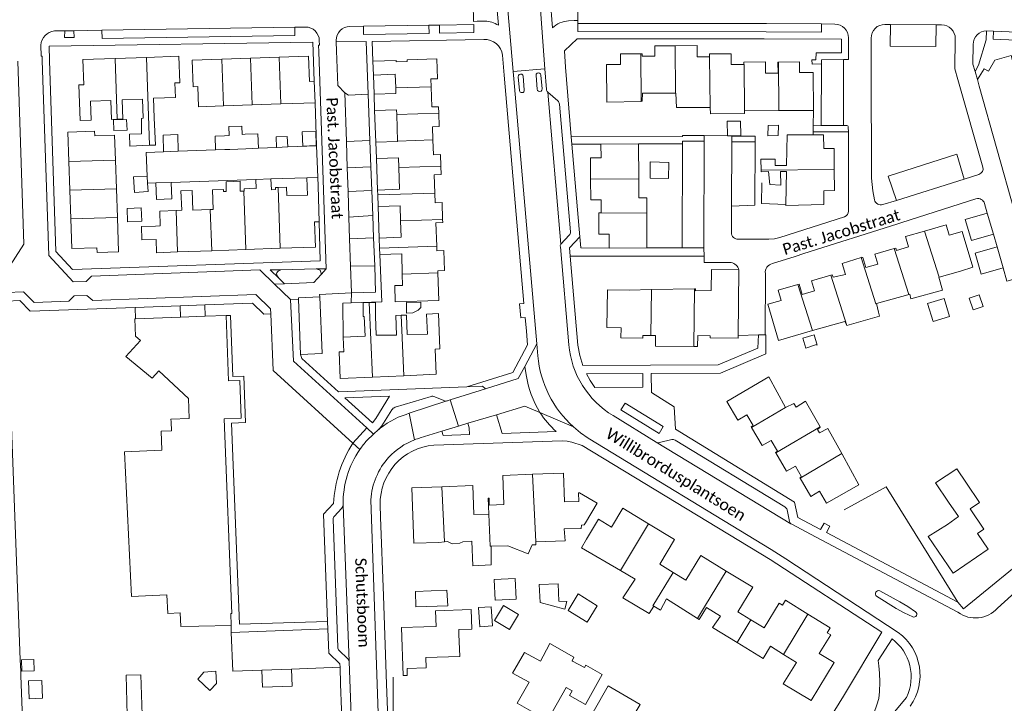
# Model space of a CAD drawing. Extents: x 177628 to 188968, y 384226 to 390673.
# Tile 74 of 256: x 182611 to 182826, y 385656 to 385806. Entities that reach past the tile are written whole.
import ezdxf

# ---------------------------------------------------------------- set-up
doc = ezdxf.new("R2010")
doc.units = 0
for name, color, linetype, lineweight in [('B01_F', 14, 'Continuous', 9), ('B01_T', 14, 'Continuous', 9), ('B02_T', 14, 'Continuous', 9), ('B07_D', 14, 'Continuous', 9), ('B11_F', 14, 'Continuous', 9), ('B11_S', 14, 'Continuous', 9), ('B14_F', 14, 'Continuous', 9), ('T01_T', 253, 'Continuous', 9), ('T03_F', 253, 'Continuous', 9), ('T03_T', 253, 'Continuous', 9), ('T04_F', 253, 'HAAG', 9), ('T04_T', 253, 'HAAG', 9), ('T05_F', 253, 'Continuous', 9), ('T05_T', 253, 'Continuous', 9), ('V00_F', 8, 'Continuous', 9), ('V00_T', 8, 'Continuous', 9), ('Z06', 7, 'Continuous', 9)]:
    doc.layers.add(name, color=color, linetype=linetype, lineweight=lineweight)
doc.styles.add('Legend', font='calibri.ttf')
doc.linetypes.add('HAAG', pattern='A,4,-1,[5,TOPOCAD.SHX,S=0.35,R=0,X=-0.35,Y=-0.35],-1', length=6)

msp = doc.modelspace()

# ---------------------------------------------------------------- linework, layer by layer
at = {"layer": 'B01_F', "linetype": 'Continuous'}
for points in [[(182687.323, 385743.812), (182685.973, 385743.8), (182686, 385740.753), (182686.22, 385740.759)], [(182688.654, 385740.861), (182688.691, 385743.824), (182687.323, 385743.812)], [(182815.896, 385707.455), (182817.982, 385704.308)], [(182734.31, 385695.146), (182734.618, 385695.63)], [(182734.828, 385692.031), (182733.746, 385690.141)], [(182657.057, 385673.194), (182657.01, 385675.787)], [(182709.594, 385676.636), (182701.807, 385676.335), (182701.938, 385672.938), (182699.235, 385672.855)], [(182650.036, 385673.037), (182657.057, 385673.194)], [(182783.998, 385656.734), (182789.03, 385665.073), (182788.696, 385665.27)]]:
    msp.add_lwpolyline(points, dxfattribs=at)
at = {"layer": 'B01_T', "linetype": 'Continuous'}
for points in [[(182746.758, 385798.224), (182747.033, 385798.226), (182747.037, 385797.701), (182749.807, 385797.719), (182749.793, 385799.976), (182754.276, 385800.005)], [(182754.276, 385800.005), (182759.069, 385800.035), (182759.085, 385797.566), (182761.797, 385797.583)], [(182746.826, 385787.826), (182739.297, 385787.629), (182739.243, 385795.89), (182742.307, 385795.91), (182742.293, 385798.195), (182746.758, 385798.224)], [(182761.797, 385797.583), (182761.793, 385798.21), (182766.482, 385798.241), (182766.498, 385795.883), (182769.312, 385795.901)], [(182632.161, 385783.896), (182630.901, 385783.853), (182630.759, 385788.036), (182626.324, 385787.885), (182626.466, 385783.707), (182624.043, 385783.624), (182623.778, 385791.407), (182624.824, 385791.443), (182624.636, 385796.963), (182631.693, 385797.211)], [(182631.693, 385797.211), (182638.555, 385797.452)], [(182638.555, 385797.452), (182645.621, 385797.7), (182645.819, 385791.902), (182644.796, 385791.867), (182644.905, 385788.657), (182640.106, 385788.493), (182640.253, 385784.202)], [(182655.399, 385786.839), (182649.962, 385786.65), (182649.808, 385791.038), (182648.776, 385791.002), (182648.573, 385796.804), (182655.042, 385797.031)], [(182655.042, 385797.031), (182661.311, 385797.25)], [(182661.311, 385797.25), (182667.58, 385797.469)], [(182675.288, 385792.239), (182674.241, 385792.202), (182674.049, 385797.696), (182667.58, 385797.469)], [(182693.21, 385796.795), (182688.109, 385796.615)], [(182688.109, 385796.615), (182688.211, 385793.553)], [(182693.21, 385796.795), (182693.22, 385796.475), (182695.59, 385796.555), (182695.579, 385796.879)], [(182700.834, 385791.031), (182700.777, 385792.735), (182702.247, 385792.785), (182702.103, 385797.109), (182695.579, 385796.879)], [(182769.312, 385795.901), (182769.308, 385796.415), (182774.004, 385796.446), (182774.02, 385793.991), (182776.775, 385794.009), (182776.759, 385796.425), (182776.89, 385796.426)], [(182776.89, 385796.426), (182781.482, 385796.456), (182781.498, 385794.116), (182784.458, 385794.135), (182784.512, 385785.841)], [(182688.211, 385793.553), (182693.014, 385793.755), (182693.114, 385790.774)], [(182675.452, 385787.536), (182675.288, 385792.239)], [(182693.114, 385790.774), (182693.154, 385789.57), (182688.37, 385789.41)], [(182688.37, 385789.41), (182688.49, 385785.81)], [(182702.538, 385785.263), (182702.492, 385786.651), (182700.982, 385786.6), (182700.834, 385791.031)], [(182754.344, 385789.589), (182747.075, 385789.601), (182747.06, 385787.832), (182746.826, 385787.826)], [(182754.385, 385789.589), (182754.344, 385789.589)], [(182637.816, 385784.119), (182637.672, 385788.332), (182633.204, 385788.18), (182633.348, 385783.936), (182632.161, 385783.896)], [(182661.668, 385787.057), (182655.399, 385786.839)], [(182667.937, 385787.275), (182661.668, 385787.057)], [(182667.937, 385787.275), (182675.452, 385787.536)], [(182688.49, 385785.81), (182693.289, 385785.97), (182693.323, 385784.956)], [(182693.518, 385779.137), (182693.323, 385784.956)], [(182701.248, 385779.395), (182701.152, 385782.27), (182702.637, 385782.32), (182702.538, 385785.263)], [(182776.96, 385785.805), (182769.458, 385785.77)], [(182784.512, 385785.841), (182776.96, 385785.805)], [(182621.57, 385774.637), (182621.353, 385781.108), (182627.187, 385781.303), (182627.222, 385780.261), (182631.578, 385780.407), (182631.76, 385774.978)], [(182779.76, 385780.503), (182778.757, 385780.508), (182778.647, 385773.826)], [(182784.432, 385780.482), (182779.76, 385780.503)], [(182789.065, 385772.892), (182789.033, 385777.513), (182786.76, 385777.497), (182786.74, 385780.472), (182784.432, 385780.482)], [(182693.518, 385779.137), (182693.52, 385779.07), (182688.76, 385778.911)], [(182688.76, 385778.911), (182688.88, 385775.335)], [(182702.957, 385773.627), (182702.872, 385776.166), (182701.358, 385776.115), (182701.248, 385779.395)], [(182738.021, 385778.494), (182738.029, 385775.489), (182735.742, 385775.482), (182735.755, 385770.832)], [(182746.258, 385778.517), (182738.021, 385778.494)], [(182746.258, 385778.517), (182746.28, 385770.862)], [(182621.57, 385774.637), (182621.78, 385768.365)], [(182631.97, 385768.707), (182631.76, 385774.978)], [(182688.88, 385775.335), (182693.674, 385775.495), (182693.747, 385773.32)], [(182693.747, 385773.32), (182693.906, 385768.585), (182689.125, 385768.425)], [(182701.656, 385767.758), (182701.522, 385771.765), (182703.017, 385771.815), (182702.957, 385773.627)], [(182778.507, 385765.29), (182778.503, 385765.041), (182786.81, 385765.294), (182786.79, 385768.272), (182789.097, 385768.288), (182789.065, 385772.892)], [(182778.625, 385772.447), (182778.507, 385765.29)], [(182735.755, 385770.832), (182735.768, 385766.287), (182738.091, 385766.294), (182738.099, 385763.463), (182737.544, 385763.462), (182737.544, 385763.382)], [(182746.28, 385770.862), (182746.292, 385766.698), (182748.065, 385766.703), (182748.07, 385763.412)], [(182621.78, 385768.365), (182621.99, 385762.094)], [(182632.18, 385762.436), (182631.97, 385768.707)], [(182645.022, 385763.947), (182646.259, 385763.991), (182646.109, 385768.222), (182648.57, 385768.309), (182648.72, 385764.041), (182652.518, 385764.175)], [(182652.518, 385764.175), (182653.17, 385764.198), (182653.019, 385768.474), (182655.402, 385768.558), (182655.418, 385768.096)], [(182662.299, 385768.797), (182659.916, 385768.713), (182659.934, 385768.206)], [(182667.358, 385768.973), (182666.802, 385768.953), (182666.817, 385768.525)], [(182669.26, 385767.209), (182669.196, 385769.037), (182667.358, 385768.973)], [(182673.692, 385769.202), (182673.758, 385767.319)], [(182676.367, 385761.493), (182676.092, 385769.287)], [(182689.125, 385768.425), (182689.161, 385767.342)], [(182703.375, 385761.991), (182703.252, 385765.67), (182701.728, 385765.619), (182701.656, 385767.758)], [(182689.245, 385764.83), (182689.161, 385767.342)], [(182640.537, 385760.522), (182641.559, 385760.558), (182641.443, 385763.82), (182645.022, 385763.947)], [(182694.15, 385761.683), (182694.039, 385764.99), (182689.245, 385764.83)], [(182739.845, 385755.734), (182739.836, 385758.799), (182737.557, 385758.792), (182737.544, 385763.382)], [(182748.07, 385763.412), (182748.08, 385755.757)], [(182621.99, 385762.094), (182622.207, 385755.623), (182627.693, 385755.807), (182627.728, 385754.757), (182632.432, 385754.911), (182632.18, 385762.436)], [(182667.828, 385755.678), (182675.522, 385755.95), (182675.328, 385761.457), (182676.367, 385761.493)], [(182694.15, 385761.683), (182694.27, 385758.085), (182689.51, 385757.925)], [(182702.085, 385756.123), (182701.912, 385761.281), (182703.397, 385761.33), (182703.375, 385761.991)], [(182640.639, 385757.6), (182637.538, 385757.502), (182637.447, 385760.422), (182640.537, 385760.522)], [(182802.199, 385755.633), (182802.53, 385755.728), (182802.681, 385755.205), (182805.346, 385755.973), (182804.696, 385758.228), (182808.85, 385759.425)], [(182808.85, 385759.425), (182813.564, 385760.784), (182814.209, 385758.546), (182817.102, 385759.38), (182819.368, 385751.52)], [(182645.342, 385754.884), (182640.74, 385754.721), (182640.639, 385757.6)], [(182689.51, 385757.925), (182689.584, 385755.706)], [(182652.837, 385755.148), (182645.342, 385754.884)], [(182660.333, 385755.413), (182652.837, 385755.148)], [(182667.828, 385755.678), (182660.333, 385755.413)], [(182689.631, 385754.315), (182689.584, 385755.706)], [(182702.315, 385750.305), (182702.3, 385750.775), (182703.773, 385750.825), (182703.627, 385755.185), (182702.118, 385755.135), (182702.085, 385756.123)], [(182748.08, 385755.757), (182739.845, 385755.734)], [(182794.965, 385753.675), (182795.1, 385753.718), (182795.342, 385753.663), (182795.972, 385751.474), (182798.614, 385752.235), (182797.985, 385754.418), (182802.199, 385755.633)], [(182694.545, 385750.046), (182694.408, 385754.475), (182689.631, 385754.315)], [(182788.335, 385749.813), (182788.649, 385749.905), (182788.803, 385749.384), (182791.501, 385749.973), (182790.813, 385752.358), (182794.965, 385753.675)], [(182762.125, 385746.468), (182762.183, 385751.023), (182768.217, 385750.946)], [(182768.217, 385750.946), (182768.039, 385736.62)], [(182816.698, 385750.683), (182812.046, 385749.353)], [(182694.545, 385750.046), (182694.621, 385747.567), (182692.891, 385747.514), (182692.999, 385743.984), (182702.506, 385744.276), (182702.315, 385750.305)], [(182781.135, 385747.749), (182781.391, 385747.824), (182782.043, 385745.606), (182784.755, 385746.404), (182784.117, 385748.573), (182788.335, 385749.813)], [(182812.046, 385749.353), (182811.979, 385749.334)], [(182744.214, 385746.552), (182739.432, 385746.612), (182739.328, 385738.335), (182742.419, 385738.296), (182742.391, 385736.055), (182747.188, 385735.994), (182747.196, 385736.631), (182748.95, 385736.609)], [(182776.85, 385735.527), (182774.528, 385743.426), (182777.476, 385744.293), (182776.832, 385746.484), (182781.135, 385747.749)], [(182805.167, 385745.53), (182798.292, 385743.581)], [(182636.17, 385740.236), (182636.02, 385740.23), (182636.17, 385736.46), (182637.26, 385735.49), (182634.02, 385732.04), (182639.774, 385727.25), (182641.247, 385728.855), (182647.767, 385722.79), (182647.91, 385718.42), (182643.906, 385718.284), (182643.934, 385717.705)], [(182646.017, 385740.6), (182636.17, 385740.236)], [(182651.413, 385740.8), (182646.017, 385740.6)], [(182656.01, 385740.97), (182651.413, 385740.8)], [(182657.01, 385675.787), (182657.26, 385675.792), (182655.572, 385718.347), (182659.25, 385718.49), (182658.96, 385726.74), (182656.509, 385726.648), (182656.01, 385740.97)], [(182686.22, 385740.759), (182686.4, 385736.461), (182681.622, 385736.26)], [(182694.319, 385741.017), (182693.104, 385740.987), (182693.292, 385736.654), (182688.831, 385736.654), (182688.654, 385740.861)], [(182694.874, 385727.809), (182701.94, 385728.106), (182701.709, 385733.613), (182702.758, 385733.657), (182702.431, 385741.441), (182699.87, 385741.283), (182700.045, 385736.878), (182695.622, 385736.786), (182695.446, 385741.044), (182694.319, 385741.017)], [(182784.335, 385737.664), (182791.361, 385739.671)], [(182776.85, 385735.527), (182784.335, 385737.664)], [(182681.622, 385736.26), (182681.757, 385733.062), (182680.698, 385733.018), (182680.941, 385727.224), (182688.007, 385727.521)], [(182748.95, 385736.609), (182749.96, 385736.596), (182749.931, 385734.288), (182758.363, 385734.181)], [(182768.039, 385736.62), (182768.031, 385735.991), (182761.902, 385736.068), (182761.908, 385736.561), (182759.207, 385736.595), (182759.177, 385734.171), (182758.363, 385734.181)], [(182688.007, 385727.521), (182694.874, 385727.809)], [(182770.981, 385716.45), (182770.889, 385716.606), (182771.348, 385716.876), (182769.943, 385719.262), (182767.963, 385718.096), (182765.57, 385722.158), (182774.733, 385727.555)], [(182774.733, 385727.555), (182778.387, 385720.885)], [(182778.387, 385720.885), (182780.247, 385721.742), (182780.708, 385720.892)], [(182776.286, 385710.913), (182776.218, 385711.029), (182776.641, 385711.279), (182775.242, 385713.656), (182773.3, 385712.513), (182770.981, 385716.45)], [(182785.433, 385716.015), (182785.818, 385715.291)], [(182781.588, 385705.374), (182781.53, 385705.473), (182781.94, 385705.715), (182780.571, 385708.04), (182778.646, 385706.907), (182776.286, 385710.913)], [(182790.802, 385710.616), (182794.45, 385703.916)], [(182723.07, 385706.23), (182716.528, 385705.962), (182716.787, 385699.648), (182713.579, 385699.516), (182713.518, 385701.005), (182713.344, 385700.997), (182713.485, 385697.539)], [(182734.618, 385695.63), (182737.172, 385699.929), (182733.33, 385702.211), (182733.117, 385702.2), (182733.182, 385700.283), (182730.026, 385700.178), (182729.785, 385706.506), (182723.07, 385706.23)], [(182794.45, 385703.916), (182787.39, 385699.929), (182785.862, 385702.523), (182783.936, 385701.388), (182781.588, 385705.374)], [(182703.18, 385703.505), (182696.632, 385703.264), (182697.078, 385691.15), (182702.514, 385691.35)], [(182713.485, 385697.539), (182710.226, 385697.42), (182709.993, 385703.756), (182703.18, 385703.505)], [(182813.837, 385695.231), (182809.642, 385692.6), (182815.089, 385684.608), (182822.779, 385689.849), (182820.419, 385693.312), (182821.799, 385694.252), (182818.803, 385698.648), (182820.894, 385700.073), (182817.982, 385704.308)], [(182748.457, 385695.385), (182742.787, 385698.812), (182740.303, 385694.702), (182737.475, 385696.411), (182734.828, 385692.031)], [(182813.837, 385695.231), (182816.296, 385697.003), (182814.1, 385700.113)], [(182753.797, 385684.77), (182750.879, 385686.559), (182754.138, 385691.951), (182748.457, 385695.385)], [(182765.455, 385685.036), (182759.866, 385688.439), (182756.589, 385683.058), (182753.797, 385684.77)], [(182770.813, 385674.406), (182767.967, 385676.13), (182771.243, 385681.511), (182765.455, 385685.036)], [(182783.324, 385675.666), (182778.413, 385678.671), (182777.74, 385677.571), (182777.007, 385678.02), (182773.718, 385672.647), (182770.813, 385674.406)], [(182650.036, 385673.037), (182646.059, 385672.935), (182645.918, 385675.907)], [(182788.696, 385665.27), (182785.804, 385667.04), (182788.296, 385671.112), (182787.529, 385671.581), (182788.202, 385672.681), (182783.324, 385675.666)], [(182699.235, 385672.855), (182694.398, 385672.706), (182694.722, 385662.215), (182695.633, 385662.243), (182695.586, 385663.77), (182699.779, 385663.9), (182699.71, 385666.132), (182707.099, 385666.361), (182706.947, 385671.262)], [(182725.391, 385666.48), (182724.75, 385665.348), (182721.259, 385667.277), (182718.685, 385662.73), (182722.289, 385660.748), (182719.69, 385656.165), (182726.32, 385652.389), (182730.425, 385659.599), (182731.713, 385658.866), (182731.13, 385657.842), (182734.626, 385655.852), (182738.283, 385662.452)], [(182738.283, 385662.452), (182734.722, 385664.491), (182734.414, 385663.943)], [(182752.418, 385650.101), (182745.504, 385654.038), (182746.563, 385655.909), (182739.596, 385659.932), (182736.286, 385654.185), (182740.58, 385651.679), (182738.344, 385647.846), (182747.861, 385642.292), (182752.418, 385650.101)]]:
    msp.add_lwpolyline(points, dxfattribs=at)
at = {"layer": 'B02_T', "linetype": 'Continuous'}
for points in [[(182660.152, 385780.63), (182662.92, 385780.75), (182663.078, 385777.598)], [(182675.602, 385781.263), (182672.62, 385781.142), (182672.745, 385778.049), (182675.727, 385778.17), (182675.602, 385781.263)], [(182653.69, 385777.23), (182653.592, 385780.23), (182655.628, 385780.293)], [(182655.628, 385780.293), (182656.686, 385780.326)], [(182655.733, 385777.29), (182653.69, 385777.23)], [(182656.78, 385777.32), (182655.733, 385777.29)], [(182663.078, 385777.598), (182663.08, 385777.55), (182660.29, 385777.445)], [(182634.411, 385761.5), (182634.32, 385764.42), (182637.41, 385764.52), (182637.503, 385761.598), (182634.411, 385761.5)], [(182704.301, 385680.858), (182704.481, 385677.456), (182697.519, 385677.237), (182697.442, 385680.601), (182704.301, 385680.858)], [(182611.272, 385663.145), (182611.21, 385665.655), (182613.921, 385665.722), (182613.983, 385663.212), (182611.272, 385663.145)], [(182663.82, 385663.389), (182663.959, 385659.658), (182670.435, 385659.899), (182670.296, 385663.625)], [(182670.296, 385663.625), (182663.82, 385663.389)]]:
    msp.add_lwpolyline(points, dxfattribs=at)
at = {"layer": 'B07_D', "linetype": 'Continuous'}
for points in [[(182754.344, 385789.589), (182754.276, 385800.005)], [(182746.826, 385787.826), (182746.758, 385798.224)], [(182632.161, 385783.896), (182631.693, 385797.211)], [(182638.555, 385797.452), (182639.231, 385778.213)], [(182655.399, 385786.839), (182655.042, 385797.031)], [(182661.668, 385787.057), (182661.311, 385797.25)], [(182667.937, 385787.275), (182667.58, 385797.469)], [(182761.895, 385786.447), (182761.797, 385797.583)], [(182769.458, 385785.77), (182769.364, 385795.901), (182769.312, 385795.901)], [(182776.96, 385785.805), (182776.89, 385796.426)], [(182700.834, 385791.031), (182693.114, 385790.774)], [(182702.538, 385785.263), (182693.323, 385784.956)], [(182701.248, 385779.395), (182693.518, 385779.137)], [(182621.57, 385774.637), (182631.76, 385774.978)], [(182702.957, 385773.627), (182693.747, 385773.32)], [(182789.065, 385772.892), (182773.078, 385772.781)], [(182746.28, 385770.862), (182735.755, 385770.832)], [(182621.78, 385768.365), (182631.97, 385768.707)], [(182660.333, 385755.413), (182659.88, 385768.205)], [(182667.828, 385755.678), (182667.358, 385768.973)], [(182701.656, 385767.758), (182689.161, 385767.342)], [(182645.342, 385754.884), (182645.022, 385763.947)], [(182652.837, 385755.148), (182652.518, 385764.175)], [(182748.07, 385763.412), (182737.544, 385763.382)], [(182621.99, 385762.094), (182632.18, 385762.436)], [(182703.375, 385761.991), (182694.15, 385761.683)], [(182812.046, 385749.353), (182808.85, 385759.425)], [(182702.085, 385756.123), (182689.584, 385755.706)], [(182805.386, 385745.587), (182802.199, 385755.633)], [(182798.292, 385743.581), (182798.178, 385743.549), (182794.965, 385753.675)], [(182702.315, 385750.305), (182694.545, 385750.046)], [(182791.839, 385738.769), (182788.335, 385749.813)], [(182748.95, 385736.609), (182749.077, 385746.644)], [(182758.363, 385734.181), (182758.523, 385746.822)], [(182784.335, 385737.664), (182781.135, 385747.749)], [(182688.007, 385727.521), (182687.323, 385743.812)], [(182694.319, 385741.017), (182694.874, 385727.809)], [(182770.981, 385716.45), (182778.417, 385720.83), (182778.387, 385720.885)], [(182776.286, 385710.913), (182785.961, 385716.612)], [(182781.588, 385705.374), (182790.724, 385710.756)], [(182723.07, 385706.23), (182723.771, 385691.488)], [(182703.18, 385703.505), (182703.772, 385691.449)], [(182713.485, 385697.539), (182713.783, 385690.519), (182714.009, 385690.524)], [(182742.31, 385685.161), (182748.457, 385695.385)], [(182749.608, 385677.369), (182749.398, 385677.493), (182753.797, 385684.77)], [(182759.132, 385674.712), (182760.86, 385677.623), (182765.455, 385685.036)], [(182777.983, 385666.836), (182783.324, 385675.666)], [(182767.827, 385669.431), (182770.813, 385674.406)]]:
    msp.add_lwpolyline(points, dxfattribs=at)
at = {"layer": 'B11_F', "linetype": 'Continuous'}
for points in [[(182662.513, 385770.741), (182662.525, 385768.783), (182662.299, 385768.797)], [(182665.76, 385770.852), (182662.513, 385770.741)], [(182666.817, 385768.525), (182665.893, 385768.48), (182665.76, 385770.852)], [(182673.623, 385771.121), (182676.025, 385771.203)], [(182676.025, 385771.203), (182676.092, 385769.287)], [(182816.698, 385750.683), (182819.368, 385751.52)], [(182725.391, 385666.48), (182726.832, 385669.249), (182732.107, 385666.261), (182732.091, 385666.224), (182731.735, 385665.424), (182731.814, 385665.381), (182734.414, 385663.943)]]:
    msp.add_lwpolyline(points, dxfattribs=at)
at = {"layer": 'B11_S', "linetype": 'Continuous'}
for points in [[(182754.385, 385789.589), (182754.539, 385786.458), (182761.895, 385786.447)], [(182761.895, 385786.447), (182761.95, 385786.447), (182761.982, 385785.074), (182769.465, 385785.191), (182769.458, 385785.77)], [(182637.816, 385784.119), (182637.435, 385784.058), (182637.459, 385780.716), (182634.833, 385780.639), (182634.881, 385778.047), (182639.231, 385778.213)], [(182639.231, 385778.213), (182640.555, 385778.263), (182640.253, 385784.202)], [(182778.647, 385773.826), (182776.163, 385773.818), (182776.119, 385775.171), (182773.035, 385775.166), (182773.078, 385772.781)], [(182773.078, 385772.781), (182773.085, 385772.402), (182774.718, 385772.488), (182774.94, 385769.616), (182777.357, 385769.488), (182777.278, 385772.491), (182778.625, 385772.447)], [(182655.418, 385768.096), (182656.018, 385768.121), (182655.969, 385770.223), (182659.056, 385770.365), (182659.052, 385768.197), (182659.88, 385768.205)], [(182673.692, 385769.202), (182673.623, 385771.121)], [(182659.88, 385768.205), (182659.934, 385768.206)], [(182669.26, 385767.209), (182673.758, 385767.319)], [(182811.979, 385749.334), (182812.738, 385746.502), (182805.869, 385744.597), (182805.581, 385745.637), (182805.386, 385745.587)], [(182749.077, 385746.644), (182744.214, 385746.552)], [(182758.523, 385746.822), (182749.077, 385746.644)], [(182762.125, 385746.468), (182758.724, 385746.401), (182758.72, 385746.826), (182758.523, 385746.822)], [(182805.386, 385745.587), (182805.167, 385745.53)], [(182798.752, 385741.738), (182798.976, 385740.84), (182791.839, 385738.769)], [(182798.292, 385743.581), (182798.752, 385741.738)], [(182791.839, 385738.769), (182791.361, 385739.671)], [(182780.708, 385720.892), (182782.804, 385722.236), (182785.961, 385716.612)], [(182645.918, 385675.907), (182643.235, 385675.778), (182643.038, 385679.851), (182635.304, 385679.477), (182633.773, 385711.139), (182641.938, 385711.533), (182641.739, 385715.661), (182644.028, 385715.771), (182643.934, 385717.705)], [(182785.961, 385716.612), (182785.988, 385716.564), (182785.433, 385716.015)], [(182785.818, 385715.291), (182787.653, 385716.287), (182790.724, 385710.756)], [(182790.724, 385710.756), (182790.802, 385710.616)], [(182815.896, 385707.455), (182811.221, 385704.34), (182814.1, 385700.113)], [(182723.771, 385691.488), (182730.16, 385691.647), (182729.972, 385694.34), (182733.671, 385694.4), (182733.764, 385695.112), (182734.31, 385695.146)], [(182702.514, 385691.35), (182703.772, 385691.449)], [(182703.772, 385691.449), (182704.438, 385691.501), (182705.449, 385691.025), (182707.14, 385691.167), (182707.801, 385691.486), (182709.78, 385691.627), (182709.963, 385686.202), (182713.997, 385686.412), (182714.009, 385690.524)], [(182714.009, 385690.524), (182717.608, 385690.608), (182722.071, 385688.863), (182722.968, 385690.794), (182723.773, 385690.788), (182723.771, 385691.488)], [(182733.746, 385690.141), (182742.31, 385685.161)], [(182742.31, 385685.161), (182745.468, 385683.325), (182742.789, 385679.189), (182748.536, 385675.797), (182749.608, 385677.369)], [(182749.608, 385677.369), (182751.017, 385676.538), (182752.352, 385678.998), (182759.132, 385674.712)], [(182759.132, 385674.712), (182759.497, 385674.481), (182761.143, 385677.09), (182764.188, 385675.233), (182762.416, 385672.721), (182767.827, 385669.431)], [(182709.594, 385676.636), (182709.79, 385672.391), (182706.887, 385672.319), (182706.947, 385671.262)], [(182767.827, 385669.431), (182773.531, 385665.964), (182775.102, 385668.622), (182777.983, 385666.836)], [(182777.983, 385666.836), (182780.831, 385665.07), (182777.878, 385660.379), (182783.998, 385656.734)]]:
    msp.add_lwpolyline(points, dxfattribs=at)
at = {"layer": 'B14_F', "linetype": 'Continuous'}
for points in [[(182634.215, 385783.858), (182634.292, 385781.539), (182631.424, 385781.442), (182631.347, 385783.761), (182634.215, 385783.858)], [(182765.69, 385780.291), (182768.604, 385780.329), (182768.539, 385783.511), (182765.625, 385783.473), (182765.69, 385780.291)], [(182645.493, 385776.928), (182645.389, 385780.565), (182642.207, 385780.448), (182642.252, 385776.804)], [(182656.686, 385780.326), (182656.579, 385782.336), (182659.457, 385782.432), (182659.473, 385780.575), (182660.152, 385780.63)], [(182776.857, 385782.582), (182774.603, 385782.546), (182774.557, 385780.29), (182776.811, 385780.326), (182776.857, 385782.582)], [(182667.008, 385777.748), (182666.919, 385780.078), (182669.366, 385780.171), (182669.454, 385777.841)], [(182642.252, 385776.804), (182645.493, 385776.928)], [(182656.78, 385777.32), (182660.29, 385777.445)], [(182669.454, 385777.841), (182667.008, 385777.748)], [(182748.771, 385771.016), (182748.813, 385774.562), (182752.843, 385774.475), (182752.801, 385770.929), (182748.771, 385771.016)], [(182638.78, 385769.93), (182638.895, 385768.095), (182635.912, 385767.917), (182635.711, 385771.28), (182638.709, 385771.46)], [(182638.709, 385771.46), (182638.78, 385769.93)], [(182640.585, 385769.992), (182643.932, 385770.106)], [(182643.932, 385770.106), (182644.116, 385766.492), (182640.771, 385766.322), (182640.585, 385769.992)], [(182695.471, 385743.845), (182698.602, 385743.897), (182698.617, 385742.704), (182698.017, 385742.111), (182696.83, 385741.555), (182695.436, 385741.514)], [(182695.436, 385741.514), (182695.471, 385743.845)], [(182809.499, 385743.631), (182813.102, 385744.714), (182814.289, 385740.75), (182810.686, 385739.667), (182809.499, 385743.631)], [(182818.616, 385744.797), (182820.755, 385745.524), (182821.64, 385742.936), (182819.501, 385742.209), (182818.616, 385744.797)], [(182785.35, 385734.459), (182785.317, 385734.45), (182785.219, 385734.617), (182782.844, 385733.811), (182782.23, 385735.989), (182784.646, 385736.736)], [(182785.35, 385734.459), (182784.646, 385736.736)], [(182714.9, 385678.723), (182714.672, 385683.244), (182719.262, 385683.472), (182719.49, 385678.951), (182714.9, 385678.723)], [(182724.701, 385678.193), (182724.463, 385682.137), (182728.682, 385682.305), (182728.784, 385678.453), (182730.543, 385678.417), (182730.138, 385676.742), (182724.701, 385678.193)], [(182733.009, 385680.052), (182730.825, 385676.421), (182735.022, 385673.852), (182737.206, 385677.483), (182733.009, 385680.052)], [(182711.219, 385677.064), (182714.015, 385677.263), (182714.306, 385673.082), (182711.51, 385672.883), (182711.219, 385677.064)], [(182714.73, 385674.216), (182716.687, 385677.5), (182719.965, 385675.546), (182718.008, 385672.262), (182714.73, 385674.216)], [(182634.351, 385653.537), (182634.085, 385662.289), (182637.342, 385662.373), (182637.608, 385653.621)], [(182652.425, 385658.94), (182649.83, 385661.433), (182651.122, 385662.947), (182653.764, 385663.14), (182653.874, 385660.474), (182652.425, 385658.94)], [(182612.745, 385661.043), (182615.663, 385661.137), (182615.801, 385657.24), (182612.883, 385657.146), (182612.745, 385661.043)]]:
    msp.add_lwpolyline(points, dxfattribs=at)
at = {"layer": 'T01_T', "linetype": 'Continuous'}
for points in [[(182675.784, 385778.082), (182675.452, 385787.536)], [(182675.784, 385778.082), (182669.454, 385777.841)], [(182753.2, 385755.754), (182748.08, 385755.757)], [(182645.931, 385743.092), (182651.328, 385743.279)], [(182645.931, 385743.092), (182646.017, 385740.6)], [(182651.328, 385743.279), (182651.413, 385740.8)], [(182663.82, 385663.389), (182657.455, 385663.157)]]:
    msp.add_lwpolyline(points, dxfattribs=at)
at = {"layer": 'T03_F', "linetype": 'Continuous'}
msp.add_lwpolyline([(182681.622, 385736.26), (182681.513, 385743.687), (182683.38, 385743.781)], dxfattribs=at)
at = {"layer": 'T03_T', "linetype": 'Continuous'}
for points in [[(182610.938, 385665.648), (182607.96, 385744.14), (182610.87, 385744.23), (182613.13, 385741.96), (182636.083, 385742.752)], [(182636.083, 385742.752), (182636.17, 385740.236)], [(182657.057, 385673.194), (182657.119, 385671.635)], [(182657.119, 385671.635), (182657.455, 385663.157)], [(182611.068, 385662.224), (182611.033, 385663.139)]]:
    msp.add_lwpolyline(points, dxfattribs=at)
at = {"layer": 'T04_F', "linetype": 'HAAG'}
for points in [[(182791.246, 385698.434), (182800.465, 385703.469), (182816.13, 385678.28)], [(182722.12, 385648.62), (182716.027, 385652.543), (182692.542, 385651.933), (182692.567, 385661.88)]]:
    msp.add_lwpolyline(points, dxfattribs=at)
at = {"layer": 'T04_T', "linetype": 'HAAG'}
for points in [[(182690.403, 385679.635), (182689.795, 385696.852)], [(182611.94, 385639.232), (182611.068, 385662.224)], [(182670.296, 385663.625), (182680.917, 385664.012)], [(182681.051, 385660.294), (182681.65, 385643.67)], [(182691.351, 385652.804), (182691.087, 385660.297)]]:
    msp.add_lwpolyline(points, dxfattribs=at)
at = {"layer": 'T05_F', "linetype": 'Continuous'}
msp.add_lwpolyline([(182773.199, 385770.015), (182773.146, 385765.447), (182778.507, 385765.29)], dxfattribs=at)
at = {"layer": 'T05_T', "linetype": 'Continuous'}
for points in [[(182784.461, 385782.442), (182784.512, 385785.841)], [(182784.432, 385780.482), (182784.442, 385781.136)], [(182784.442, 385781.136), (182784.461, 385782.442)], [(182642.252, 385776.804), (182638.47, 385776.66), (182638.709, 385771.46)], [(182653.69, 385777.23), (182645.493, 385776.928)], [(182667.008, 385777.748), (182663.078, 385777.598)], [(182638.78, 385769.93), (182640.585, 385769.992)], [(182643.932, 385770.106), (182662.513, 385770.741)], [(182665.76, 385770.852), (182673.623, 385771.121)]]:
    msp.add_lwpolyline(points, dxfattribs=at)
at = {"layer": 'V00_F', "linetype": 'Continuous'}
for points in [[(182622.662, 385803.285), (182622.694, 385801.797), (182620.642, 385801.798), (182620.666, 385803.253)], [(182681.95, 385789.69), (182682.788, 385789.162), (182687.087, 385789.421)], [(182687.469, 385779.23), (182682.301, 385779.011)], [(182755.852, 385778.544), (182755.779, 385755.753)], [(182755.854, 385779.144), (182755.852, 385778.544)], [(182760.58, 385780.32), (182755.858, 385780.341), (182755.857, 385780.144)], [(182771.751, 385778.934), (182771.677, 385765.123), (182766.572, 385764.926)], [(182766.63, 385780.24), (182771.758, 385780.203), (182771.751, 385778.934)], [(182802.695, 385766.164), (182800.864, 385771.441), (182815.878, 385776.239), (182817.474, 385770.817)], [(182682.489, 385773.27), (182687.684, 385773.498)], [(182687.877, 385768.338), (182682.658, 385768.113)], [(182682.843, 385762.491), (182688.082, 385762.863)], [(182688.266, 385757.943), (182683, 385757.718)], [(182667.512, 385749.114), (182667.175, 385749.69), (182667.039, 385750.095), (182667.105, 385750.329), (182667.226, 385750.53), (182667.392, 385750.666), (182667.967, 385750.99)], [(182675.679, 385751.159), (182676.532, 385750.865), (182676.81, 385750.234), (182676.785, 385749.955)], [(182683.195, 385751.768), (182688.495, 385751.827)], [(182671.859, 385744.518), (182671.849, 385744.839), (182676.464, 385745.055)], [(182672.25, 385732.43), (182671.859, 385744.518)], [(182705.015, 385722.508), (182706.812, 385716.773)], [(182799.491, 385671.675), (182791.089, 385657.698), (182781.65, 385642.35)], [(182800.502, 385651.941), (182797.817, 385654.148), (182798.393, 385655.788), (182798.819, 385657.209), (182799.005, 385658.704), (182799.032, 385660.743), (182798.996, 385662.729), (182798.836, 385664.33), (182798.664, 385665.52), (182801.719, 385670.212)]]:
    msp.add_lwpolyline(points, dxfattribs=at)
at = {"layer": 'V00_T', "linetype": 'Continuous'}
for points in [[(182716.517, 385820.541), (182718.788, 385794.384)], [(182723.905, 385819.924), (182725.76, 385794.96)], [(182715.59, 385804.474), (182715.036, 385810.882)], [(182710.151, 385805.267), (182710.084, 385809.257)], [(182727.411, 385803.892), (182726.893, 385810.414)], [(182732.968, 385805.489), (182732.963, 385809.477)], [(182683.072, 385804.203), (182686.082, 385804.251)], [(182686.082, 385804.251), (182700.362, 385804.485)], [(182686.082, 385804.251), (182686.086, 385802.428), (182700.406, 385802.692), (182700.362, 385804.485)], [(182700.362, 385804.485), (182702.695, 385804.523)], [(182702.695, 385804.523), (182702.716, 385802.728), (182710.168, 385802.881), (182710.161, 385804.632)], [(182702.695, 385804.523), (182710.161, 385804.632)], [(182710.151, 385805.267), (182710.935, 385805.341), (182712.622, 385805.39)], [(182732.968, 385805.489), (182732.174, 385805.544), (182730.948, 385805.406)], [(182732.964, 385804.849), (182732.968, 385805.489)], [(182786.304, 385804.754), (182774.214, 385804.821), (182732.964, 385804.849)], [(182786.304, 385804.754), (182786.3, 385802.956), (182774.203, 385803.034), (182732.977, 385803.07), (182732.964, 385804.849)], [(182789.191, 385804.736), (182786.304, 385804.754)], [(182800.171, 385804.64), (182801.385, 385804.628)], [(182801.385, 385804.628), (182801.322, 385799.907), (182811.308, 385799.835), (182811.361, 385804.556)], [(182801.385, 385804.628), (182811.361, 385804.556)], [(182811.361, 385804.556), (182812.577, 385804.551)], [(182618.416, 385803.217), (182620.666, 385803.253)], [(182620.666, 385803.253), (182622.662, 385803.285)], [(182622.662, 385803.285), (182628.779, 385803.384)], [(182628.779, 385803.384), (182670.989, 385804.048)], [(182628.779, 385803.384), (182628.821, 385801.573), (182670.986, 385802.207), (182670.989, 385804.048)], [(182670.989, 385804.048), (182673.337, 385804.075)], [(182819.883, 385794.353), (182820.654, 385795.747), (182822.318, 385801.257), (182822.419, 385803.252)], [(182822.419, 385803.252), (182823.907, 385803.199)], [(182823.907, 385803.199), (182823.859, 385801.4), (182835.835, 385800.908)], [(182823.907, 385803.199), (182835.921, 385802.688)], [(182615.721, 385796.792), (182615.716, 385797.719), (182615.507, 385797.681), (182615.461, 385800.132)], [(182617.333, 385796.793), (182617.227, 385799.883), (182674.943, 385800.78)], [(182674.943, 385800.78), (182675.288, 385792.239)], [(182676.374, 385801.104), (182676.405, 385800.091), (182676.214, 385800.087), (182676.239, 385798.659)], [(182680.05, 385800.874), (182680.047, 385801.163)], [(182680.05, 385800.874), (182686.656, 385800.925)], [(182680.114, 385798.886), (182680.05, 385800.874)], [(182687.087, 385789.421), (182686.656, 385800.925)], [(182687.98, 385800.939), (182712.387, 385801.374)], [(182687.98, 385800.939), (182688.109, 385796.615)], [(182730.225, 385795.316), (182730.068, 385798.899), (182732.783, 385801.535), (182773.761, 385801.532), (182790.684, 385801.393), (182790.675, 385798.469), (182785.095, 385798.44), (182785.077, 385796.904), (182784.198, 385796.92), (182784.207, 385795.979), (182786.251, 385795.996)], [(182791.133, 385796.951), (182792.177, 385796.964), (182792.176, 385801.694)], [(182797.179, 385795.042), (182797.188, 385801.661)], [(182815.564, 385801.547), (182815.465, 385794.935), (182816.152, 385792.592)], [(182819.883, 385794.353), (182819.414, 385795.936), (182819.456, 385800.298)], [(182820.444, 385792.577), (182821.862, 385794.93), (182822.825, 385794.411), (182824.201, 385796.827), (182827.767, 385797.867), (182828.093, 385796.78), (182829.074, 385797.109), (182828.759, 385798.149), (182836.029, 385800.222), (182836.046, 385800.897), (182835.835, 385800.908)], [(182676.239, 385798.659), (182677.903, 385751.207)], [(182680.114, 385798.886), (182680.41, 385791.29), (182681.95, 385789.69)], [(182716.462, 385797.93), (182716.83, 385793.524)], [(182567.372, 385700.207), (182562.18, 385703.81), (182560.76, 385744.12), (182565.835, 385749.375), (182608.04, 385750.9), (182611.74, 385756.56), (182610.423, 385796.604)], [(182666.605, 385747.811), (182663.365, 385750.945), (182626.52, 385749.6), (182625.37, 385748.42), (182622.54, 385748.31), (182617.18, 385754.1), (182615.721, 385796.792)], [(182676.578, 385752.959), (182622.38, 385751.02), (182618.73, 385754.99), (182617.333, 385796.793)], [(182786.251, 385795.996), (182786.205, 385782.537)], [(182786.251, 385795.996), (182786.252, 385796.939), (182791.133, 385796.951)], [(182791.086, 385782.574), (182791.133, 385796.951)], [(182688.211, 385793.553), (182688.37, 385789.41)], [(182721.162, 385743.627), (182716.83, 385793.524)], [(182718.788, 385794.384), (182725.76, 385794.96)], [(182718.788, 385794.384), (182718.932, 385792.728)], [(182723.808, 385793.48), (182724.073, 385790.484)], [(182725.127, 385790.57), (182724.88, 385793.562)], [(182725.76, 385794.96), (182726.096, 385790.442)], [(182730.225, 385795.316), (182731.529, 385780.076)], [(182797.19, 385771), (182797.179, 385795.042)], [(182820.444, 385792.577), (182819.883, 385794.353)], [(182723.962, 385734.764), (182718.932, 385792.728)], [(182719.91, 385793.209), (182720.171, 385790.212)], [(182721.247, 385790.316), (182720.981, 385793.309)], [(182816.152, 385792.592), (182821.595, 385773.461)], [(182820.792, 385791.129), (182820.444, 385792.577)], [(182681.95, 385789.69), (182682.301, 385779.011)], [(182687.469, 385779.23), (182687.087, 385789.421)], [(182726.37, 385789.826), (182728.575, 385787.907)], [(182726.37, 385789.826), (182729.272, 385756.597)], [(182826.022, 385751.409), (182826.87, 385748.47), (182832.372, 385750.017), (182820.792, 385791.129)], [(182728.93, 385787.22), (182731.35, 385759.27)], [(182688.49, 385785.81), (182688.76, 385778.911)], [(182784.442, 385781.136), (182792.169, 385781.148)], [(182786.205, 385782.537), (182784.461, 385782.442)], [(182786.205, 385782.537), (182791.086, 385782.574)], [(182791.677, 385782.542), (182791.086, 385782.574)], [(182792.169, 385781.148), (182792.154, 385782.123)], [(182792.169, 385781.148), (182792.21, 385763.83)], [(182682.301, 385779.011), (182682.489, 385773.27)], [(182687.684, 385773.498), (182687.469, 385779.23)], [(182731.529, 385780.076), (182755.857, 385780.144)], [(182731.529, 385780.076), (182731.666, 385778.476)], [(182731.666, 385778.476), (182738.021, 385778.494)], [(182731.666, 385778.476), (182733.4, 385758.2)], [(182746.258, 385778.517), (182755.852, 385778.544)], [(182755.854, 385779.144), (182760.579, 385779.081)], [(182760.579, 385779.081), (182760.56, 385755.75)], [(182760.58, 385780.32), (182760.579, 385779.081)], [(182765.69, 385780.291), (182760.58, 385780.32)], [(182766.63, 385780.24), (182765.69, 385780.291)], [(182766.572, 385764.926), (182766.625, 385779.001)], [(182766.625, 385779.001), (182766.63, 385780.24)], [(182766.625, 385779.001), (182771.751, 385778.934)], [(182676.025, 385771.203), (182675.784, 385778.082)], [(182688.88, 385775.335), (182689.125, 385768.425)], [(182682.489, 385773.27), (182682.658, 385768.113)], [(182687.877, 385768.338), (182687.684, 385773.498)], [(182797.19, 385771), (182797.51, 385768.26), (182797.89, 385766.27)], [(182817.474, 385770.817), (182802.695, 385766.164)], [(182820.72, 385771.839), (182817.474, 385770.817)], [(182682.658, 385768.113), (182682.843, 385762.491)], [(182688.082, 385762.863), (182687.877, 385768.338)], [(182802.695, 385766.164), (182799.73, 385765.23)], [(182803.894, 385761.34), (182820.09, 385766.49)], [(182821.97, 385765.461), (182822.57, 385763.381)], [(182689.245, 385764.83), (182689.51, 385757.925)], [(182766.55, 385759.11), (182766.572, 385764.926)], [(182822.57, 385763.381), (182817.756, 385761.993), (182819.081, 385757.4), (182823.895, 385758.788)], [(182822.57, 385763.381), (182823.895, 385758.788)], [(182676.367, 385761.493), (182676.578, 385752.959)], [(182682.843, 385762.491), (182683, 385757.718)], [(182688.266, 385757.943), (182688.082, 385762.863)], [(182791.35, 385762.59), (182777.141, 385758.013)], [(182802.784, 385760.987), (182803.894, 385761.34)], [(182782.45, 385754.521), (182802.784, 385760.987)], [(182683, 385757.718), (182683.195, 385751.768)], [(182688.495, 385751.827), (182688.266, 385757.943)], [(182731.082, 385758.526), (182729.272, 385756.597)], [(182733.4, 385758.2), (182731.147, 385755.755), (182731.28, 385753.932)], [(182733.4, 385758.2), (182733.611, 385755.749)], [(182774.767, 385757.64), (182768.08, 385757.64)], [(182777.141, 385758.013), (182775.969, 385757.734), (182774.767, 385757.64)], [(182823.895, 385758.788), (182824.698, 385756.002)], [(182729.15, 385755.97), (182730.99, 385734.58)], [(182733.611, 385755.749), (182739.845, 385755.734)], [(182755.779, 385755.753), (182753.2, 385755.754)], [(182760.56, 385755.75), (182755.779, 385755.753)], [(182760.56, 385755.75), (182760.59, 385753.94)], [(182824.698, 385756.002), (182819.884, 385754.614), (182821.209, 385750.021), (182826.022, 385751.409)], [(182824.698, 385756.002), (182826.022, 385751.409)], [(182689.631, 385754.315), (182690.07, 385743.97), (182683.38, 385743.781)], [(182760.59, 385753.94), (182731.28, 385753.932)], [(182731.28, 385753.932), (182732.98, 385734.52), (182733.37, 385732.2), (182734.04, 385730.07), (182763.66, 385730.18), (182772.33, 385733.81), (182772.466, 385736.725)], [(182760.59, 385753.94), (182760.59, 385752.58), (182766.48, 385752.55)], [(182775.56, 385752.33), (182780.504, 385753.902)], [(182780.504, 385753.902), (182782.45, 385754.521)], [(182667.967, 385750.99), (182665.65, 385750.94)], [(182665.65, 385750.94), (182667.512, 385749.114)], [(182675.679, 385751.159), (182667.967, 385750.99)], [(182677.903, 385751.207), (182675.679, 385751.159)], [(182676.785, 385749.955), (182677.903, 385751.207)], [(182683.195, 385751.768), (182683.387, 385745.915)], [(182683.387, 385745.915), (182688.71, 385746.1), (182688.495, 385751.827)], [(182667.512, 385749.114), (182668.745, 385747.905)], [(182668.745, 385747.905), (182675.21, 385748.19), (182676.785, 385749.955)], [(182773.934, 385736.76), (182773.992, 385750.157)], [(182605.93, 385746.382), (182607.86, 385746.45), (182607.9, 385746.04), (182611.66, 385746.15), (182613.95, 385743.83), (182621.55, 385744.08), (182622.7, 385745.25), (182625.5, 385745.33), (182626.78, 385744.27), (182662.505, 385745.575), (182665.73, 385742.47), (182665.778, 385741.36)], [(182666.605, 385747.811), (182668.745, 385747.905)], [(182670.07, 385744.46), (182666.605, 385747.811)], [(182671.859, 385744.518), (182670.07, 385744.46)], [(182686.76, 385716.38), (182670.7, 385730.97), (182670.07, 385744.46)], [(182676.464, 385745.055), (182677.02, 385732.63), (182672.25, 385732.43)], [(182683.387, 385745.915), (182676.44, 385745.59), (182676.464, 385745.055)], [(182683.38, 385743.781), (182683.387, 385745.915)], [(182636.083, 385742.752), (182645.931, 385743.092)], [(182651.328, 385743.279), (182661.79, 385743.64), (182664.25, 385741.25), (182665.778, 385741.36)], [(182721.162, 385743.627), (182720.209, 385743.552), (182720.48, 385740.445), (182721.449, 385740.519), (182721.696, 385737.55)], [(182658.915, 385673.435), (182657.169, 385717.448), (182660.243, 385717.568), (182659.886, 385727.735), (182657.435, 385727.643), (182656.969, 385741.006), (182656.01, 385740.97)], [(182665.778, 385741.36), (182666.31, 385728.96), (182683.739, 385713.079)], [(182721.696, 385737.55), (182721.927, 385734.586), (182718.718, 385728.499), (182708.699, 385725.387)], [(182773.934, 385736.76), (182774.135, 385736.765), (182774.08, 385732.59), (182764.16, 385728.37), (182749.028, 385728.319)], [(182768.039, 385736.62), (182772.466, 385736.725)], [(182772.466, 385736.725), (182773.934, 385736.76)], [(182723.962, 385734.764), (182721.37, 385729.818)], [(182724.19, 385732.135), (182723.962, 385734.764)], [(182672.25, 385732.43), (182672.56, 385731.54), (182680.55, 385724.29), (182708.699, 385725.387)], [(182712.717, 385724.923), (182719.871, 385727.166), (182721.37, 385729.818)], [(182721.37, 385729.818), (182721.66, 385727.991)], [(182747.203, 385728.3), (182747.209, 385725.331), (182736.65, 385725.25), (182735.64, 385726.77), (182734.85, 385728.23), (182747.203, 385728.3)], [(182749.028, 385728.319), (182749.067, 385724.136)], [(182705.015, 385722.508), (182712.717, 385724.923)], [(182708.699, 385725.387), (182712.1, 385725.52), (182712.717, 385724.923)], [(182691.75, 385723.36), (182688.73, 385718.46), (182687.99, 385717.53), (182681.97, 385722.99), (182691.75, 385723.36)], [(182692.988, 385720.888), (182700.823, 385723.268)], [(182701.651, 385723.209), (182703.602, 385722.357)], [(182704.278, 385722.275), (182704.426, 385722.323)], [(182704.426, 385722.323), (182705.015, 385722.508)], [(182749.067, 385724.136), (182754.03, 385721.02), (182754.32, 385716.08), (182780.36, 385700.13), (182781.09, 385696.82), (182786.098, 385694.17)], [(182688.985, 385715.701), (182689.572, 385716.229), (182690.078, 385716.843), (182692.235, 385720.306)], [(182696.058, 385719.597), (182704.278, 385722.275)], [(182724.664, 385719.738), (182721.342, 385721.153), (182715.135, 385719.223)], [(182743.28, 385721.805), (182742.394, 385720.321), (182750.744, 385715.194), (182751.626, 385716.665), (182743.28, 385721.805)], [(182695.42, 385719.341), (182696.058, 385719.597)], [(182696.058, 385719.597), (182697.223, 385713.775)], [(182708.864, 385717.41), (182715.135, 385719.223)], [(182715.135, 385719.223), (182716.418, 385715.182), (182728.204, 385715.565)], [(182731.981, 385716.621), (182724.664, 385719.738)], [(182740.685, 385719.063), (182750.111, 385713.27)], [(182683.739, 385713.079), (182686.76, 385716.38)], [(182688.232, 385715.032), (182686.76, 385716.38)], [(182703.197, 385715.651), (182703.501, 385714.739), (182709.259, 385714.923), (182709.193, 385716.374), (182708.864, 385717.41)], [(182706.812, 385716.773), (182703.197, 385715.651)], [(182708.864, 385717.41), (182706.812, 385716.773)], [(182735.228, 385714.161), (182733.551, 385715.321), (182731.981, 385716.621)], [(182686.781, 385713.629), (182688.232, 385715.032)], [(182688.232, 385715.032), (182688.571, 385715.36)], [(182688.571, 385715.36), (182688.985, 385715.701)], [(182703.197, 385715.651), (182698.47, 385714.184)], [(182803.09, 385671.66), (182778.51, 385687.77), (182775.29, 385689.8), (182735.228, 385714.161)], [(182778.282, 385699.12), (182754.29, 385713.697), (182753.917, 385713.841), (182753.518, 385713.83), (182750.85, 385713.186), (182750.472, 385713.151), (182750.111, 385713.27)], [(182685.27, 385711.683), (182683.739, 385713.079)], [(182701.473, 385712.629), (182729.53, 385713.53), (182730.594, 385713.45), (182731.644, 385713.26), (182733.92, 385712.52), (182775.04, 385687.6), (182799.491, 385671.675)], [(182750.111, 385713.27), (182779.587, 385695.429)], [(182679.52, 385699.87), (182677.33, 385697.49), (182678.202, 385674.065)], [(182679.712, 385697.087), (182681.264, 385698.781)], [(182682.882, 385665.247), (182681.578, 385699.502)], [(182687.66, 385700.64), (182689.63, 385643.359)], [(182689.795, 385696.852), (182689.7, 385699.53)], [(182778.745, 385698.476), (182779.281, 385695.935)], [(182680.434, 385668.393), (182679.402, 385696.381)], [(182779.587, 385695.429), (182779.772, 385695.317)], [(182779.772, 385695.317), (182783.876, 385693.156)], [(182787.353, 385693.506), (182788.095, 385694.908), (182786.83, 385695.554), (182786.098, 385694.17)], [(182783.876, 385693.156), (182816.15, 385676.04)], [(182787.353, 385693.506), (182816.13, 385678.28)], [(182824.818, 385676.958), (182844.01, 385694.27)], [(182816.13, 385678.28), (182817.34, 385676.82), (182833.625, 385690.04)], [(182691.087, 385660.297), (182690.403, 385679.635)], [(182798.29, 385679.55), (182802.62, 385676.86), (182804.39, 385675.91), (182806.25, 385675.059)], [(182799.039, 385680.74), (182803.44, 385678.35), (182805.18, 385677.31), (182806.83, 385676.15)], [(182658.915, 385673.435), (182678.202, 385674.065)], [(182678.202, 385674.065), (182678.205, 385673.981)], [(182678.205, 385673.981), (182678.263, 385672.422)], [(182678.263, 385672.422), (182657.119, 385671.635)], [(182678.263, 385672.422), (182678.46, 385667.13), (182680.89, 385664.76), (182680.917, 385664.012)], [(182682.529, 385665.94), (182680.735, 385667.682)], [(182611.033, 385663.139), (182610.938, 385665.648)], [(182683.69, 385643.733), (182682.882, 385665.247)], [(182680.917, 385664.012), (182681.051, 385660.294)], [(182804.861, 385657.432), (182802.643, 385654.717), (182800.502, 385651.941)]]:
    msp.add_lwpolyline(points, dxfattribs=at)
for centre, radius, start, end in [((182683.131, 385801.119), 3.084, 91.09243, 179.19098), ((182712.265, 385798.965), 6.435, 58.88163, 86.81527), ((182731.062, 385800.251), 5.157, 91.26908, 135.07726), ((182789.158, 385801.718), 3.018, 359.54962, 89.36667), ((182800.088, 385801.74), 2.901, 88.35579, 181.56732), ((182812.577, 385801.563), 2.988, 359.68359, 89.99125), ((182618.691, 385799.995), 3.233, 94.88605, 177.57995), ((182673.402, 385801.104), 2.972, 0.00636, 91.25241), ((182822.411, 385800.297), 2.955, 89.83719, 179.98851), ((182712.576, 385797.465), 3.914, 6.82893, 92.76519), ((182720.445, 385793.262), 0.538, 5.06478, 185.60378), ((182724.344, 385793.522), 0.538, 4.26801, 184.48036), ((182720.709, 385790.267), 0.541, 185.83814, 5.20333), ((182724.601, 385790.517), 0.529, 183.5861, 5.74321), ((182727.091, 385790.516), 0.998, 184.23208, 223.72742), ((182728.052, 385787.201), 0.878, 1.21072, 53.44365), ((182791.744, 385782.137), 0.411, 358.08258, 99.32484), ((182820.325, 385773.099), 1.321, 287.41973, 15.89032), ((182799.281, 385766.583), 1.425, 192.67417, 288.37405), ((182820.513, 385765.032), 1.519, 16.42406, 106.1886), ((182790.923, 385763.804), 1.287, 289.36368, 1.14996), ((182730.18, 385759.271), 1.17, 320.43616, 359.94428), ((182768.021, 385759.11), 1.471, 179.99747, 272.29406), ((182729.733, 385756.182), 0.62, 137.98791, 199.99033), ((182766.118, 385750.416), 2.164, 14.17469, 80.38461), ((182775.923, 385750.416), 1.948, 100.7268, 187.64605), ((182751.056, 385736.33), 20.142, 184.98405, 239.01012), ((182747.969, 385734.363), 23.883, 185.35357, 227.97726), ((182743.36, 385731.216), 21.938, 188.45421, 211.54767), ((182701.166, 385722.248), 1.076, 63.23301, 108.61543), ((182704.05, 385723.223), 0.975, 242.64119, 283.52623), ((182693.253, 385719.768), 1.151, 103.28711, 152.11436), ((182700.388, 385703.051), 17.031, 106.95882, 132.03109), ((182745.545, 385733.863), 25.21, 214.07751, 226.53908), ((182702.388, 385700.134), 14.587, 110.73956, 137.6924), ((182702.264, 385700.511), 14.19, 105.5083, 110.80935), ((182705.616, 385698.813), 26.118, 146.8921, 177.68058), ((182702.594, 385699.782), 21.018, 145.5129, 180.76351), ((182702.657, 385699.742), 21.093, 138.82377, 145.52009), ((182702.528, 385699.841), 12.831, 94.71421, 181.38922), ((182702.55, 385699.828), 14.912, 137.24209, 176.88006), ((182680.232, 385699.659), 1.355, 319.59376, 353.33939), ((182777.656, 385698.182), 1.128, 15.12763, 56.30042), ((182680.42, 385696.355), 1.018, 134.03684, 178.55123), ((182780.116, 385696.094), 0.85, 190.7974, 231.52893), ((182798.796, 385680.062), 0.72, 70.29357, 225.33284), ((182806.525, 385675.612), 0.618, 243.53797, 60.46981), ((182819.971, 385681.339), 6.533, 234.20036, 317.89059), ((182796.175, 385662.257), 11.672, 324.88321, 53.66652), ((182795.676, 385661.95), 10.236, 333.80821, 53.81657), ((182681.446, 385668.402), 1.012, 180.53143, 225.35906), ((182681.926, 385665.196), 0.958, 3.04056, 50.94616)]:
    msp.add_arc(centre, radius, start, end, dxfattribs=at)

# ---------------------------------------------------------------- texts
at = {"layer": 'Z06', "linetype": 'Continuous', "style": 'Legend'}
for s, rotation, p in [('Past. Jacobstraat', 272.57915, (182677.913, 385788.644)), ('Past. Jacobstraat', 16.98473, (182778.236, 385754.16)), ('Willibrordusplantsoen', 328.20109, (182738.808, 385714.441)), ('Schutsboom', 272.23564, (182684.21, 385687.902))]:
    msp.add_text(s, height=2.5, rotation=rotation, dxfattribs=at).set_placement(p)

doc.saveas('drawing.dxf')
